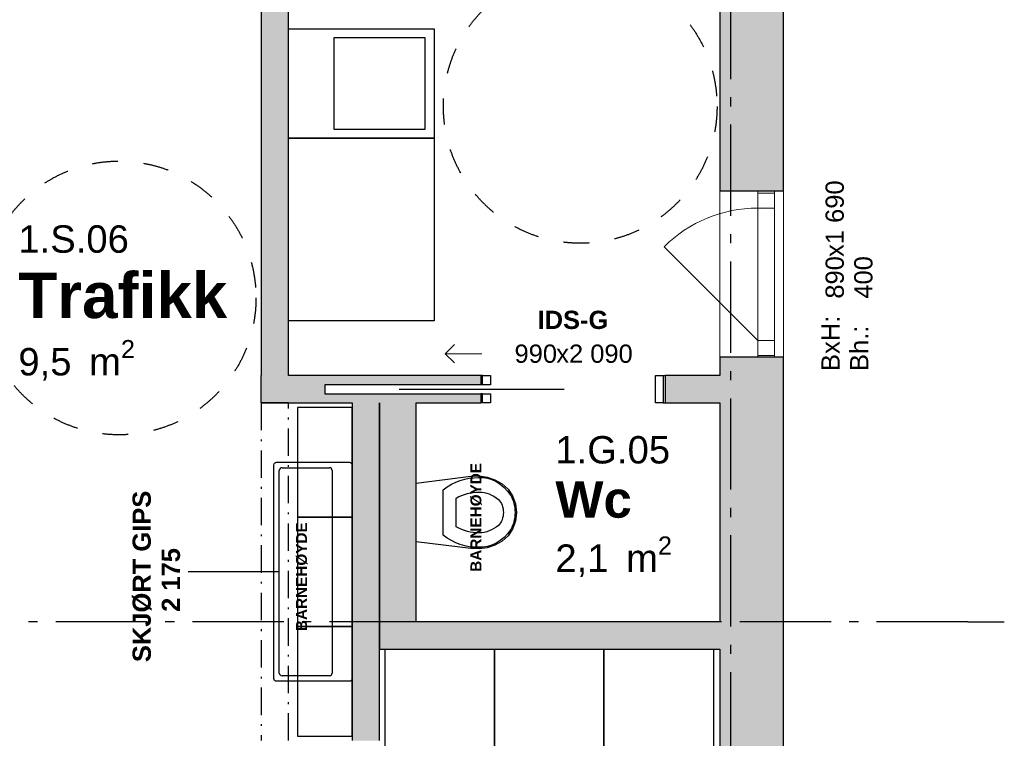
# Model space of a CAD drawing. Header units: millimetres. Extents: x 269 to 62306, y -15633 to 20300.
# Tile 77 of 90: x 49202 to 54600, y -7762 to -3825. Entities that reach past the tile are written whole.
import ezdxf
from ezdxf.enums import TextEntityAlignment as Align

# ---------------------------------------------------------------- set-up
doc = ezdxf.new("R2010")
doc.units = ezdxf.units.MM
doc.header["$LTSCALE"] = 0.5
doc.header["$MEASUREMENT"] = 0
for name, pattern in [('Akselinje', [1500, 1000, -200, 100, -200]), ('Dampsperre', [564.444444, 282.222222, -282.222222]), ('Over snittplan', [520, 300, -100, 20, -100]), ('PLINE', [0])]:
    doc.linetypes.add(name, pattern=pattern)
for name, color, linetype in [('232- Ikke-bærende yttervegger (Skravur)(Nye konstruksjoner)', 7, 'Continuous'), ('232- Ikke-bærende yttervegger(Nye konstruksjoner)', 7, 'Continuous'), ('242- Ikke-bærende innervegger (Skravur)(Nye konstruksjoner)', 7, 'Continuous'), ('242- Ikke-bærende innervegger(Nye konstruksjoner)', 7, 'Continuous'), ('244- Vinduer_ dører_ foldevegger(Nye konstruksjoner)', 7, 'Continuous'), ('245- Skjørt tekst', 7, 'Continuous'), ('245- Skjørt(Nye konstruksjoner)', 7, 'Continuous'), ('273- Kjøkkeninnredning(Nye konstruksjoner)', 7, 'Continuous'), ('275- Skap og reoler(Nye konstruksjoner)', 7, 'Continuous'), ('315---A Utstyr for sanitærinstallasjoner(Nye konstruksjoner)', 7, 'Continuous'), ('68-- Inventar (løst)(Nye konstruksjoner)', 7, 'Continuous'), ('82-- Modullinjer(Nye konstruksjoner)', 7, 'Continuous'), ('852- Teknisk_symbolsk informasjon_ bygning(Nye konstruksjoner)', 7, 'Continuous'), ('862- M___Nettoareal(Nye konstruksjoner)', 7, 'Continuous'), ('862- M___Nettoareal(Tekst)(Nye konstruksjoner)', 7, 'Continuous'), ('Rullestolsirkler(Nye konstruksjoner)', 7, 'Continuous'), ('Sanitærlabel', 7, 'Continuous')]:
    doc.layers.add(name, color=color, linetype=linetype)
doc.layers.add('234- Vinduer_ dører_ porter(Nye konstruksjoner)', color=7, linetype='Continuous', lineweight=0)
doc.styles.add('GENERATED_STYLE_1', font='Arial.ttf')
doc.styles.add('GENERATED_STYLE_2', font='Arial Bold.ttf')

# ---------------------------------------------------------------- blocks, each defined once
blk = doc.blocks.new('Trafikk_1.S.06_49', base_point=(49747.3, -5349.6))
at = {"layer": '862- M___Nettoareal(Tekst)(Nye konstruksjoner)', "insert": (49194.6, -5580.3), "char_height": 150, "attachment_point": 1, "style": 'GENERATED_STYLE_1'}
blk.add_mtext('\\A1;{\\pql;\\pt0,100;\\fArial|b0|i0|c0|p0;\\W1.000000;9,5\\fArial|b0|i0|c0|p0;\\W1.000000;\\A1{\\H.66x;\\S^  ;}\\fArial|b0|i0|c0|p0;\\W1.000000; m\\fArial|b0|i0|c0|p0;\\W1.000000;\\A1{\\H.66x;\\S2^  ;}}', dxfattribs=at)
at = {"layer": '862- M___Nettoareal(Tekst)(Nye konstruksjoner)'}
for tag, height, style, p in [('ROOM_NUMBER', 150, 'GENERATED_STYLE_1', (49194.6, -4951.8)), ('ROOM_NAME', 250, 'GENERATED_STYLE_2', (49194.6, -5210.3))]:
    blk.add_attdef(tag, text='', height=height, dxfattribs=dict(at, style=style)).set_placement(p, align=Align.TOP_LEFT)
blk = doc.blocks.new('Wc_1.G.05_53', base_point=(52447.5, -6465.1))
at = {"layer": '862- M___Nettoareal(Tekst)(Nye konstruksjoner)', "insert": (52138.7, -6656.6), "char_height": 150, "attachment_point": 1, "style": 'GENERATED_STYLE_1'}
blk.add_mtext('\\A1;{\\pql;\\pt0,100;\\fArial|b0|i0|c0|p0;\\W1.000000;2,1\\fArial|b0|i0|c0|p0;\\W1.000000;\\A1{\\H.66x;\\S^  ;}\\fArial|b0|i0|c0|p0;\\W1.000000; m\\fArial|b0|i0|c0|p0;\\W1.000000;\\A1{\\H.66x;\\S2^  ;}}', dxfattribs=at)
at = {"layer": '862- M___Nettoareal(Tekst)(Nye konstruksjoner)'}
for tag, height, style, p in [('ROOM_NUMBER', 150, 'GENERATED_STYLE_1', (52138.7, -6106.6)), ('ROOM_NAME', 200, 'GENERATED_STYLE_2', (52138.7, -6353.7))]:
    blk.add_attdef(tag, text='', height=height, dxfattribs=dict(at, style=style)).set_placement(p, align=Align.TOP_LEFT)
blk = doc.blocks.new('Vindu_8')
at = {"layer": '234- Vinduer_ dører_ porter(Nye konstruksjoner)', "linetype": 'PLINE'}
for p, q in [((-363, 0), (150.4, 513.4)), ((-455, 208), (455, 208)), ((-455, 0), (-445, 0)), ((-445, 0), (-363, 0)), ((-445, -92), (-445, 0)), ((-363, 0), (-363, -92)), ((-363, 0), (363, 0)), ((363, -92), (363, 0)), ((363, 0), (445, 0)), ((445, 0), (455, 0)), ((445, -92), (445, 0)), ((-445, -92), (-455, -92)), ((-363, -92), (-445, -92)), ((363, -92), (-363, -92)), ((445, -92), (363, -92)), ((455, -92), (445, -92)), ((-455, -142), (455, -142))]:
    blk.add_line(p, q, dxfattribs=at)
blk.add_arc((-363, 0), 726, 0, 45, dxfattribs=at)
at = {"layer": '244- Vinduer_ dører_ foldevegger(Nye konstruksjoner)', "linetype": 'PLINE'}
for p, q in [((-455, 0), (-455, 208)), ((455, 0), (455, 208)), ((-455, -92), (-455, 0)), ((-455, -92), (-455, 0)), ((455, -92), (455, 0)), ((455, -92), (455, 0)), ((-455, -142), (-455, -92)), ((455, -142), (455, -92))]:
    blk.add_line(p, q, dxfattribs=at)
blk = doc.blocks.new('Vindustempel_8')
at = {"layer": '852- Teknisk_symbolsk informasjon_ bygning(Nye konstruksjoner)', "char_height": 100, "attachment_point": 1, "rotation": 180, "style": 'GENERATED_STYLE_1'}
for s, insert in [('\\A1;{\\pql;\\pt0,100;\\fArial|b0|i0|c0|p0;\\W1.000000;400\\fArial|b0|i0|c0|p0;\\W1.000000;\\A1{\\H.66x;\\S^  ;}\\fArial|b0|i0|c0|p0;\\W1.000000;\\fArial|b0|i0|c0|p0;\\W1.000000;\\A1{\\H.66x;\\S^  ;}}', (133.6, 387.1)), ('\\A1;{\\pql;\\pt0,100;\\fArial|b0|i0|c0|p0;\\W1.000000;x1\xa0690\\fArial|b0|i0|c0|p0;\\W1.000000;\\A1{\\H.66x;\\S^  ;}\\fArial|b0|i0|c0|p0;\\W1.000000;\\fArial|b0|i0|c0|p0;\\W1.000000;\\A1{\\H.66x;\\S^  ;}}', (-95.2, 230)), ('\\A1;{\\pql;\\pt0,100;\\fArial|b0|i0|c0|p0;\\W1.000000;890\\fArial|b0|i0|c0|p0;\\W1.000000;\\A1{\\H.66x;\\S^  ;}\\fArial|b0|i0|c0|p0;\\W1.000000;\\fArial|b0|i0|c0|p0;\\W1.000000;\\A1{\\H.66x;\\S^  ;}}', (133.6, 230))]:
    blk.add_mtext(s, dxfattribs=dict(at, insert=insert))
at = {"layer": '852- Teknisk_symbolsk informasjon_ bygning(Nye konstruksjoner)', "style": 'GENERATED_STYLE_1'}
for tag, p in [('strSillPrefix', (507, 341.4)), ('strUnitPrefix', (507, 184.3))]:
    blk.add_attdef(tag, text='', height=100, rotation=180, dxfattribs=at).set_placement(p, align=Align.TOP_LEFT)
blk = doc.blocks.new('Skyvedør med pocketkarm_2')
at = {"layer": '234- Vinduer_ dører_ porter(Nye konstruksjoner)', "linetype": 'PLINE'}
for p, q in [((700, 120), (650, 170)), ((500, 120), (700, 120)), ((700, 120), (650, 70))]:
    blk.add_line(p, q, dxfattribs=at)
at = {"layer": '244- Vinduer_ dører_ foldevegger(Nye konstruksjoner)', "linetype": 'PLINE'}
for p, q in [((-505, 0), (-505, -150)), ((-495, 0), (-505, 0)), ((-505, 0), (-505, -150)), ((-505, 0), (-505, -150)), ((-452, 0), (-495, 0)), ((-495, 0), (-495, -150)), ((-452, -150), (-452, 0)), ((495, 0), (452, 0)), ((452, 0), (452, -50)), ((495, 0), (505, 0)), ((495, -50), (495, 0)), ((505, 0), (505, -50)), ((505, 0), (505, -50)), ((505, 0), (505, -50)), ((452, -50), (495, -50)), ((495, -50), (505, -50)), ((952, -75), (48, -75)), ((495, -100), (452, -100)), ((452, -100), (452, -150)), ((495, -100), (505, -100)), ((495, -150), (495, -100)), ((505, -100), (505, -150)), ((505, -100), (505, -150)), ((505, -100), (505, -150)), ((-495, -150), (-505, -150)), ((-495, -150), (-452, -150)), ((452, -150), (495, -150)), ((495, -150), (505, -150))]:
    blk.add_line(p, q, dxfattribs=at)
blk = doc.blocks.new('Dørstempel_6')
at = {"layer": '852- Teknisk_symbolsk informasjon_ bygning(Nye konstruksjoner)', "char_height": 100, "attachment_point": 1, "style": 'GENERATED_STYLE_1'}
for s, insert in [('\\A1;{\\pql;\\pt0,100;\\fArial|b0|i0|c0|p0;\\W1.000000;990\\fArial|b0|i0|c0|p0;\\W1.000000;\\A1{\\H.66x;\\S^  ;}\\fArial|b0|i0|c0|p0;\\W1.000000;\\fArial|b0|i0|c0|p0;\\W1.000000;\\A1{\\H.66x;\\S^  ;}}', (-320.3, 170)), ('\\A1;{\\pql;\\pt0,100;\\fArial|b0|i0|c0|p0;\\W1.000000;x2\xa0090\\fArial|b0|i0|c0|p0;\\W1.000000;\\A1{\\H.66x;\\S^  ;}\\fArial|b0|i0|c0|p0;\\W1.000000;\\fArial|b0|i0|c0|p0;\\W1.000000;\\A1{\\H.66x;\\S^  ;}}', (-91.5, 170))]:
    blk.add_mtext(s, dxfattribs=dict(at, insert=insert))
at = {"layer": '852- Teknisk_symbolsk informasjon_ bygning(Nye konstruksjoner)', "style": 'GENERATED_STYLE_2'}
blk.add_attdef('AC_WIDO_ID', text='', height=100, dxfattribs=at).set_placement((0, 225.4), align=Align.BOTTOM_CENTER)
blk = doc.blocks.new('Standard grid marker_7')
at = {"layer": '82-- Modullinjer(Nye konstruksjoner)', "linetype": 'Akselinje'}
blk.add_line((200, 0), (13700, 0), dxfattribs=at)
at = {"layer": '82-- Modullinjer(Nye konstruksjoner)', "style": 'GENERATED_STYLE_2'}
blk.add_attdef('AC_MarkerText_1', text='', height=250, rotation=270, dxfattribs=at).set_placement((-117.9, -57.1), align=Align.TOP_CENTER)
blk = doc.blocks.new('WC')
at = {"layer": '315---A Utstyr for sanitærinstallasjoner(Nye konstruksjoner)', "linetype": 'PLINE'}
for p, q in [((0, -148.7), (-124.5, -148.7)), ((124.5, -148.7), (0, -148.7)), ((0, -219.6), (-78.6, -219.6)), ((78.6, -219.6), (0, -219.6))]:
    blk.add_line(p, q, dxfattribs=at)
at = {"layer": '315---A Utstyr for sanitærinstallasjoner(Nye konstruksjoner)', "linetype": 'PLINE', "flags": 128}
blk.add_lwpolyline([(-193.6, -389.7), (-179.4, -432.4), (-157.7, -472.8), (-128.5, -504.7), (-90.7, -529.2), (-46.9, -544.7), (0, -550), (46.9, -544.7), (90.7, -529.2), (128.5, -504.7), (157.7, -472.8), (179.4, -432.4), (193.6, -389.7), (199.9, -345.5), (198.1, -301.1), (161.1, 0), (-161.1, 0), (-198.1, -301.1), (-199.9, -345.5)], close=True, dxfattribs=at)
at = {"layer": '315---A Utstyr for sanitærinstallasjoner(Nye konstruksjoner)', "linetype": 'PLINE'}
for centre, major_axis, start_param, end_param in [((295, -333.4), (486, 0), 2.612188, 3.165208), ((-295, -333.4), (486, 0), 6.259567, 6.812588), ((302.2, -341.7), (414, 0), 2.738768, 3.154495), ((-302.2, -341.7), (414, 0), 6.27028, 6.686008), ((102.2, -354.3), (293.6, 0), 3.085861, 3.98645), ((154.2, -345.1), (265.9, 0), 3.144841, 3.702507), ((-154.2, -345.1), (265.9, 0), 5.722267, 6.279932), ((-102.2, -354.3), (293.6, 0), 5.438324, 6.338913), ((0.9, -411.5), (89.4, 0), 3.778693, 4.701998), ((-0.9, -411.5), (89.4, 0), 4.72278, 5.646085), ((0.9, -423.5), (158.3, 0), 4.079884, 4.706528), ((-0.9, -423.5), (158.3, 0), 4.71825, 5.344894)]:
    blk.add_ellipse(centre, major_axis=major_axis, ratio=0.752422, start_param=start_param, end_param=end_param, dxfattribs=at)
blk = doc.blocks.new('Servant_3')
at = {"layer": '315---A Utstyr for sanitærinstallasjoner(Nye konstruksjoner)', "linetype": 'PLINE'}
for p, q in [((-570, -385), (-570, -125)), ((-555, -110), (555, -110)), ((570, -125), (570, -385)), ((555, -400), (-555, -400))]:
    blk.add_line(p, q, dxfattribs=at)
at = {"layer": '315---A Utstyr for sanitærinstallasjoner(Nye konstruksjoner)', "linetype": 'PLINE', "flags": 128}
blk.add_lwpolyline([(-585, 0), (585, 0, -0.414214), (600, -15), (600, -415, -0.414214), (585, -430), (-585, -430, -0.414214), (-600, -415), (-600, -15, -0.414214)], format="xyb", close=True, dxfattribs=at)
at = {"layer": '315---A Utstyr for sanitærinstallasjoner(Nye konstruksjoner)', "linetype": 'PLINE'}
for centre, start, end in [((-555, -125), 90, 180), ((555, -125), 0, 90), ((-555, -385), 180, 270), ((555, -385), 270, 0)]:
    blk.add_arc(centre, 15, start, end, dxfattribs=at)
blk = doc.blocks.new('Standard grid marker_5')
at = {"layer": '82-- Modullinjer(Nye konstruksjoner)', "linetype": 'Akselinje'}
for q in [(0, 0), (53500, 0)]:
    blk.add_line((200, 0), q, dxfattribs=at)
at = {"layer": '82-- Modullinjer(Nye konstruksjoner)', "style": 'GENERATED_STYLE_2'}
blk.add_attdef('AC_MarkerText_1', text='', height=250, rotation=180, dxfattribs=at).set_placement((54000, -239.3), align=Align.TOP_CENTER)
blk = doc.blocks.new('Overskap_2')
at = {"layer": '273- Kjøkkeninnredning(Nye konstruksjoner)', "linetype": 'PLINE', "flags": 128}
blk.add_lwpolyline([(0, -300), (600, -300), (600, 0), (0, 0)], close=True, dxfattribs=at)
blk = doc.blocks.new('Garderobe 01')
at = {"layer": '275- Skap og reoler(Nye konstruksjoner)', "linetype": 'PLINE', "flags": 128}
blk.add_lwpolyline([(0, 0), (600, 0), (600, 600), (0, 600)], close=True, dxfattribs=at)
blk = doc.blocks.new('Label_10', base_point=(50525, -6850))
at = {"layer": '245- Skjørt tekst', "linetype": 'PLINE'}
for p, q in [((50426, -6850), (50125, -6850)), ((50624, -6850), (50426, -6850))]:
    blk.add_line(p, q, dxfattribs=at)
at = {"layer": '245- Skjørt tekst', "char_height": 100, "attachment_point": 2, "rotation": 90, "style": 'GENERATED_STYLE_2'}
for s, insert in [('\\A1;{\\pqc;\\pt0,1000;\\fArial|b1|i0|c0|p0;\\W1.000000;SKJØRT GIPS\\fArial|b1|i0|c0|p0;\\W1.000000;\\A1{\\H.66x;\\S^  ;}\\fArial|b1|i0|c0|p0;\\W1.000000;\\fArial|b1|i0|c0|p0;\\W1.000000;\\A1{\\H.66x;\\S^  ;}\\fArial|b1|i0|c0|p0;\\W1.000000; \\fArial|b1|i0|c0|p0;\\W1.000000;\\fArial|b1|i0|c0|p0;\\W1.000000;\\fArial|b1|i0|c0|p0;\\W1.000000;\\fArial|b1|i0|c0|p0;\\W1.000000;\\fArial|b1|i0|c0|p0;\\W1.000000;\\fArial|b1|i0|c0|p0;\\W1.000000;\\fArial|b1|i0|c0|p0;\\W1.000000;\\fArial|b1|i0|c0|p0;\\W1.000000;\\fArial|b1|i0|c0|p0;\\W1.000000;\\fArial|b1|i0|c0|p0;\\W1.000000;\\fArial|b1|i0|c0|p0;\\W1.000000;\\fArial|b1|i0|c0|p0;\\W1.000000;\\fArial|b1|i0|c0|p0;\\W1.000000;\\fArial|b1|i0|c0|p0;\\W1.000000;\\fArial|b1|i0|c0|p0;\\W1.000000;\\fArial|b1|i0|c0|p0;\\W1.000000;\\fArial|b1|i0|c0|p0;\\W1.000000;\\fArial|b1|i0|c0|p0;\\W1.000000;\\fArial|b1|i0|c0|p0;\\W1.000000;\\fArial|b1|i0|c0|p0;\\W1.000000;\\fArial|b1|i0|c0|p0;\\W1.000000;\\fArial|b1|i0|c0|p0;\\W1.000000;\\fArial|b1|i0|c0|p0;\\W1.000000;\\fArial|b1|i0|c0|p0;\\W1.000000;\\fArial|b1|i0|c0|p0;\\W1.000000;\\fArial|b1|i0|c0|p0;\\W1.000000;\\fArial|b1|i0|c0|p0;\\W1.000000;\\fArial|b1|i0|c0|p0;\\W1.000000;\\fArial|b1|i0|c0|p0;\\W1.000000;\\fArial|b1|i0|c0|p0;\\W1.000000;\\fArial|b1|i0|c0|p0;\\W1.000000;\\fArial|b1|i0|c0|p0;\\W1.000000;\\fArial|b1|i0|c0|p0;\\W1.000000;\\fArial|b1|i0|c0|p0;\\W1.000000;\\fArial|b1|i0|c0|p0;\\W1.000000;\\fArial|b1|i0|c0|p0;\\W1.000000;\\fArial|b1|i0|c0|p0;\\W1.000000;\\fArial|b1|i0|c0|p0;\\W1.000000;\\fArial|b1|i0|c0|p0;\\W1.000000;\\fArial|b1|i0|c0|p0;\\W1.000000;\\fArial|b1|i0|c0|p0;\\W1.000000;\\fArial|b1|i0|c0|p0;\\W1.000000;\\fArial|b1|i0|c0|p0;\\W1.000000;}', (49820.7, -6850)), ('\\A1;{\\pqc;\\pt0,1000;\\fArial|b1|i0|c0|p0;\\W1.000000;2\xa0175 \\fArial|b1|i0|c0|p0;\\W1.000000;\\A1{\\H.66x;\\S^  ;}\\fArial|b1|i0|c0|p0;\\W1.000000;\\fArial|b1|i0|c0|p0;\\W1.000000;\\A1{\\H.66x;\\S^  ;}\\fArial|b1|i0|c0|p0;\\W1.000000;\\fArial|b1|i0|c0|p0;\\W1.000000;\\fArial|b1|i0|c0|p0;\\W1.000000;\\fArial|b1|i0|c0|p0;\\W1.000000;\\fArial|b1|i0|c0|p0;\\W1.000000;\\fArial|b1|i0|c0|p0;\\W1.000000;\\fArial|b1|i0|c0|p0;\\W1.000000;\\fArial|b1|i0|c0|p0;\\W1.000000;\\fArial|b1|i0|c0|p0;\\W1.000000;\\fArial|b1|i0|c0|p0;\\W1.000000;\\fArial|b1|i0|c0|p0;\\W1.000000;\\fArial|b1|i0|c0|p0;\\W1.000000;\\fArial|b1|i0|c0|p0;\\W1.000000;\\fArial|b1|i0|c0|p0;\\W1.000000;\\fArial|b1|i0|c0|p0;\\W1.000000;\\fArial|b1|i0|c0|p0;\\W1.000000;\\fArial|b1|i0|c0|p0;\\W1.000000;\\fArial|b1|i0|c0|p0;\\W1.000000;\\fArial|b1|i0|c0|p0;\\W1.000000;\\fArial|b1|i0|c0|p0;\\W1.000000;\\fArial|b1|i0|c0|p0;\\W1.000000;\\fArial|b1|i0|c0|p0;\\W1.000000;\\fArial|b1|i0|c0|p0;\\W1.000000;\\fArial|b1|i0|c0|p0;\\W1.000000;\\fArial|b1|i0|c0|p0;\\W1.000000;\\fArial|b1|i0|c0|p0;\\W1.000000;\\fArial|b1|i0|c0|p0;\\W1.000000;\\fArial|b1|i0|c0|p0;\\W1.000000;\\fArial|b1|i0|c0|p0;\\W1.000000;\\fArial|b1|i0|c0|p0;\\W1.000000;\\fArial|b1|i0|c0|p0;\\W1.000000;\\fArial|b1|i0|c0|p0;\\W1.000000;\\fArial|b1|i0|c0|p0;\\W1.000000;\\fArial|b1|i0|c0|p0;\\W1.000000;\\fArial|b1|i0|c0|p0;\\W1.000000;\\fArial|b1|i0|c0|p0;\\W1.000000;\\fArial|b1|i0|c0|p0;\\W1.000000;\\fArial|b1|i0|c0|p0;\\W1.000000;\\fArial|b1|i0|c0|p0;\\W1.000000;\\fArial|b1|i0|c0|p0;\\W1.000000;\\fArial|b1|i0|c0|p0;\\W1.000000;\\fArial|b1|i0|c0|p0;\\W1.000000;\\fArial|b1|i0|c0|p0;\\W1.000000;\\fArial|b1|i0|c0|p0;\\W1.000000;}', (49980.7, -6850))]:
    blk.add_mtext(s, dxfattribs=dict(at, insert=insert))
blk = doc.blocks.new('Label_31', base_point=(51650, -6525))
at = {"layer": 'Sanitærlabel', "insert": (51673, -6525), "char_height": 60, "attachment_point": 2, "rotation": 90, "style": 'GENERATED_STYLE_2'}
blk.add_mtext('\\A1;{\\pqc;\\pt0,241000;\\fArial|b1|i0|c0|p0;\\W1.000000;BARNEHØYDE \\fArial|b1|i0|c0|p0;\\W1.000000;\\A1{\\H.66x;\\S^  ;}\\fArial|b1|i0|c0|p0;\\W1.000000;\\fArial|b1|i0|c0|p0;\\W1.000000;\\A1{\\H.66x;\\S^  ;}\\fArial|b1|i0|c0|p0;\\W1.000000;\\fArial|b1|i0|c0|p0;\\W1.000000;\\fArial|b1|i0|c0|p0;\\W1.000000;\\fArial|b1|i0|c0|p0;\\W1.000000;\\fArial|b1|i0|c0|p0;\\W1.000000;\\fArial|b1|i0|c0|p0;\\W1.000000;\\fArial|b1|i0|c0|p0;\\W1.000000;\\fArial|b1|i0|c0|p0;\\W1.000000;\\fArial|b1|i0|c0|p0;\\W1.000000;\\fArial|b1|i0|c0|p0;\\W1.000000;\\fArial|b1|i0|c0|p0;\\W1.000000;\\fArial|b1|i0|c0|p0;\\W1.000000;\\fArial|b1|i0|c0|p0;\\W1.000000;\\fArial|b1|i0|c0|p0;\\W1.000000;\\fArial|b1|i0|c0|p0;\\W1.000000;\\fArial|b1|i0|c0|p0;\\W1.000000;\\fArial|b1|i0|c0|p0;\\W1.000000;\\fArial|b1|i0|c0|p0;\\W1.000000;\\fArial|b1|i0|c0|p0;\\W1.000000;\\fArial|b1|i0|c0|p0;\\W1.000000;\\fArial|b1|i0|c0|p0;\\W1.000000;\\fArial|b1|i0|c0|p0;\\W1.000000;\\fArial|b1|i0|c0|p0;\\W1.000000;\\fArial|b1|i0|c0|p0;\\W1.000000;\\fArial|b1|i0|c0|p0;\\W1.000000;\\fArial|b1|i0|c0|p0;\\W1.000000;\\fArial|b1|i0|c0|p0;\\W1.000000;\\fArial|b1|i0|c0|p0;\\W1.000000;\\fArial|b1|i0|c0|p0;\\W1.000000;\\fArial|b1|i0|c0|p0;\\W1.000000;\\fArial|b1|i0|c0|p0;\\W1.000000;\\fArial|b1|i0|c0|p0;\\W1.000000;\\fArial|b1|i0|c0|p0;\\W1.000000;\\fArial|b1|i0|c0|p0;\\W1.000000;\\fArial|b1|i0|c0|p0;\\W1.000000;\\fArial|b1|i0|c0|p0;\\W1.000000;\\fArial|b1|i0|c0|p0;\\W1.000000;\\fArial|b1|i0|c0|p0;\\W1.000000;\\fArial|b1|i0|c0|p0;\\W1.000000;\\fArial|b1|i0|c0|p0;\\W1.000000;\\fArial|b1|i0|c0|p0;\\W1.000000;\\fArial|b1|i0|c0|p0;\\W1.000000;\\fArial|b1|i0|c0|p0;\\W1.000000;\\fArial|b1|i0|c0|p0;\\W1.000000;}', dxfattribs=at)
blk = doc.blocks.new('Label_32', base_point=(50810, -6850))
at = {"layer": 'Sanitærlabel', "insert": (50716.7, -6850), "char_height": 60, "attachment_point": 2, "rotation": 90, "style": 'GENERATED_STYLE_2'}
blk.add_mtext('\\A1;{\\pqc;\\pt0,241000;\\fArial|b1|i0|c0|p0;\\W1.000000;BARNEHØYDE \\fArial|b1|i0|c0|p0;\\W1.000000;\\A1{\\H.66x;\\S^  ;}\\fArial|b1|i0|c0|p0;\\W1.000000;\\fArial|b1|i0|c0|p0;\\W1.000000;\\A1{\\H.66x;\\S^  ;}\\fArial|b1|i0|c0|p0;\\W1.000000;\\fArial|b1|i0|c0|p0;\\W1.000000;\\fArial|b1|i0|c0|p0;\\W1.000000;\\fArial|b1|i0|c0|p0;\\W1.000000;\\fArial|b1|i0|c0|p0;\\W1.000000;\\fArial|b1|i0|c0|p0;\\W1.000000;\\fArial|b1|i0|c0|p0;\\W1.000000;\\fArial|b1|i0|c0|p0;\\W1.000000;\\fArial|b1|i0|c0|p0;\\W1.000000;\\fArial|b1|i0|c0|p0;\\W1.000000;\\fArial|b1|i0|c0|p0;\\W1.000000;\\fArial|b1|i0|c0|p0;\\W1.000000;\\fArial|b1|i0|c0|p0;\\W1.000000;\\fArial|b1|i0|c0|p0;\\W1.000000;\\fArial|b1|i0|c0|p0;\\W1.000000;\\fArial|b1|i0|c0|p0;\\W1.000000;\\fArial|b1|i0|c0|p0;\\W1.000000;\\fArial|b1|i0|c0|p0;\\W1.000000;\\fArial|b1|i0|c0|p0;\\W1.000000;\\fArial|b1|i0|c0|p0;\\W1.000000;\\fArial|b1|i0|c0|p0;\\W1.000000;\\fArial|b1|i0|c0|p0;\\W1.000000;\\fArial|b1|i0|c0|p0;\\W1.000000;\\fArial|b1|i0|c0|p0;\\W1.000000;\\fArial|b1|i0|c0|p0;\\W1.000000;\\fArial|b1|i0|c0|p0;\\W1.000000;\\fArial|b1|i0|c0|p0;\\W1.000000;\\fArial|b1|i0|c0|p0;\\W1.000000;\\fArial|b1|i0|c0|p0;\\W1.000000;\\fArial|b1|i0|c0|p0;\\W1.000000;\\fArial|b1|i0|c0|p0;\\W1.000000;\\fArial|b1|i0|c0|p0;\\W1.000000;\\fArial|b1|i0|c0|p0;\\W1.000000;\\fArial|b1|i0|c0|p0;\\W1.000000;\\fArial|b1|i0|c0|p0;\\W1.000000;\\fArial|b1|i0|c0|p0;\\W1.000000;\\fArial|b1|i0|c0|p0;\\W1.000000;\\fArial|b1|i0|c0|p0;\\W1.000000;\\fArial|b1|i0|c0|p0;\\W1.000000;\\fArial|b1|i0|c0|p0;\\W1.000000;\\fArial|b1|i0|c0|p0;\\W1.000000;\\fArial|b1|i0|c0|p0;\\W1.000000;\\fArial|b1|i0|c0|p0;\\W1.000000;\\fArial|b1|i0|c0|p0;\\W1.000000;}', dxfattribs=at)

msp = doc.modelspace()

# ---------------------------------------------------------------- hatches: boundary and pattern name
at = {"layer": '232- Ikke-bærende yttervegger (Skravur)(Nye konstruksjoner)', "linetype": 'Continuous'}
for points in [[(53390, -2425), (53040, -2425), (53040, -4765), (53390, -4765)], [(53040, -10765), (53390, -10765), (53390, -5675), (53040, -5675)]]:
    msp.add_hatch(color=256, dxfattribs=at).paths.add_polyline_path(points)
at = {"layer": '242- Ikke-bærende innervegger (Skravur)(Nye konstruksjoner)', "linetype": 'Continuous'}
for points in [[(50675, -5775), (50675, -2375), (50525, -2375), (50525, -5775)], [(50525, -5775), (50525, -5925), (50675, -5775)], [(50525, -5925), (50675, -5925), (50675, -5775)], [(50675, -5775), (50675, -5925), (51730, -5925), (51730, -5875), (50874, -5875), (50874, -5825), (51730, -5825), (51730, -5775)], [(53040, -5775), (52740, -5775), (52740, -5925), (53040, -5925)], [(51175, -7775), (51175, -5925), (51025, -5925), (51025, -7775)], [(51375, -7125), (51375, -5925), (51175, -5925), (51175, -7125)], [(51175, -7275), (51375, -7275), (51375, -7125)], [(51175, -7125), (51175, -7275), (51375, -7125)], [(51375, -7275), (53040, -7275), (53040, -7125), (51375, -7125)]]:
    msp.add_hatch(color=256, dxfattribs=at).paths.add_polyline_path(points)

# ---------------------------------------------------------------- linework, layer by layer
at = {"layer": '232- Ikke-bærende yttervegger(Nye konstruksjoner)', "linetype": 'PLINE'}
for p, q in [((53248, -4765), (53040, -4765)), ((53340, -4765), (53248, -4765)), ((53390, -4765), (53340, -4765)), ((53248, -5675), (53040, -5675)), ((53340, -5675), (53248, -5675)), ((53390, -5675), (53340, -5675))]:
    msp.add_line(p, q, dxfattribs=at)
at = {"layer": '232- Ikke-bærende yttervegger(Nye konstruksjoner)', "linetype": 'PLINE', "flags": 128}
for points in [[(53040, -2425), (53040, -4765)], [(53390, -4765), (53390, -2425)], [(53040, -5675), (53040, -5775)], [(53390, -10765), (53390, -5675)], [(53040, -5925), (53040, -7125)], [(53040, -7275), (53040, -10765)]]:
    msp.add_lwpolyline(points, dxfattribs=at)
at = {"layer": '242- Ikke-bærende innervegger(Nye konstruksjoner)', "linetype": 'PLINE'}
for p, q in [((51730, -5775), (51730, -5825)), ((52740, -5775), (52740, -5925)), ((51730, -5875), (51730, -5925))]:
    msp.add_line(p, q, dxfattribs=at)
at = {"layer": '242- Ikke-bærende innervegger(Nye konstruksjoner)', "linetype": 'PLINE', "flags": 128}
for points in [[(50525, -2375), (50525, -5775)], [(50675, -5775), (50675, -2375)], [(50525, -5925), (50525, -5775)], [(51730, -5775), (50675, -5775)], [(53040, -5775), (52740, -5775)], [(50525, -5925), (51025, -5925)], [(51025, -5925), (51025, -7775)], [(51175, -5925), (51175, -7275)], [(51175, -7775), (51175, -5925)], [(51375, -5925), (51730, -5925)], [(51375, -7125), (51375, -5925)], [(52740, -5925), (53040, -5925)], [(53040, -7125), (51375, -7125)], [(51175, -7275), (51375, -7275)], [(51375, -7275), (53040, -7275)]]:
    msp.add_lwpolyline(points, dxfattribs=at)
at = {"layer": '244- Vinduer_ dører_ foldevegger(Nye konstruksjoner)', "linetype": 'PLINE'}
for p, q in [((50874, -5825), (50874, -5875)), ((51740, -5825), (50874, -5825)), ((50874, -5875), (51740, -5875))]:
    msp.add_line(p, q, dxfattribs=at)
at = {"layer": '245- Skjørt(Nye konstruksjoner)', "linetype": 'Over snittplan', "flags": 128}
for points in [[(50675, -5925), (50525, -5925)], [(50525, -5925), (50525, -7775)], [(50675, -7775), (50675, -5925)]]:
    msp.add_lwpolyline(points, dxfattribs=at)
at = {"layer": '68-- Inventar (løst)(Nye konstruksjoner)', "linetype": 'PLINE', "flags": 128}
for points in [[(51475, -3875), (51475, -4475), (50675, -4475), (50675, -3875)], [(51425, -4425), (51425, -3925), (50925, -3925), (50925, -4425)], [(51475, -4475), (51475, -5475), (50675, -5475), (50675, -4475)]]:
    msp.add_lwpolyline(points, close=True, dxfattribs=at)
at = {"layer": 'Rullestolsirkler(Nye konstruksjoner)', "linetype": 'Dampsperre'}
for centre in [(52275, -4300), (49747.3, -5349.6)]:
    msp.add_circle(centre, 750, dxfattribs=at)

# ---------------------------------------------------------------- block references
at = {"layer": '244- Vinduer_ dører_ foldevegger(Nye konstruksjoner)', "linetype": 'PLINE', "zscale": 1000, "rotation": 90}
msp.add_blockref('Vindu_8', (53248, -5220), dxfattribs=at)
at = {"layer": '244- Vinduer_ dører_ foldevegger(Nye konstruksjoner)', "linetype": 'PLINE', "xscale": -1, "zscale": 1000}
msp.add_blockref('Skyvedør med pocketkarm_2', (52235, -5775), dxfattribs=at)
at = {"layer": '245- Skjørt tekst', "linetype": 'PLINE'}
msp.add_blockref('Label_10', (50525, -6850), dxfattribs=at)
at = {"layer": '273- Kjøkkeninnredning(Nye konstruksjoner)', "linetype": 'PLINE', "zscale": 1000, "rotation": 270}
for p in [(51025, -5950), (51025, -6550), (51025, -7150)]:
    msp.add_blockref('Overskap_2', p, dxfattribs=at)
at = {"layer": '275- Skap og reoler(Nye konstruksjoner)', "linetype": 'PLINE', "xscale": -1, "zscale": 1000}
for p in [(51805, -7875), (52405, -7875), (53005, -7875)]:
    msp.add_blockref('Garderobe 01', p, dxfattribs=at)
at = {"layer": '315---A Utstyr for sanitærinstallasjoner(Nye konstruksjoner)', "linetype": 'PLINE', "zscale": 1000, "rotation": 270}
msp.add_blockref('Servant_3', (51025, -6850), dxfattribs=at)
at = {"layer": '315---A Utstyr for sanitærinstallasjoner(Nye konstruksjoner)', "linetype": 'PLINE', "xscale": -0.9999999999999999, "zscale": 1000, "rotation": 89.99996636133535}
msp.add_blockref('WC', (51375, -6525), dxfattribs=at)
at = {"layer": '82-- Modullinjer(Nye konstruksjoner)', "linetype": 'PLINE', "zscale": 1000}
for name, p, rotation in [('Standard grid marker_7', (53100, -14100), 90), ('Standard grid marker_5', (54600, -7125), 180)]:
    msp.add_blockref(name, p, dxfattribs=dict(at, rotation=rotation))
at = {"layer": '852- Teknisk_symbolsk informasjon_ bygning(Nye konstruksjoner)'}
ref = msp.add_blockref('Vindustempel_8', (53390, -5220), dxfattribs=dict(at, rotation=270))
ref.add_attrib('strUnitPrefix', 'BxH:', dxfattribs={"color": 7, "height": 100, "rotation": 90, "style": 'GENERATED_STYLE_1'}).set_placement((53597.1, -5749.8), align=Align.TOP_LEFT)
ref.add_attrib('strSillPrefix', 'Bh.:', dxfattribs={"color": 7, "height": 100, "rotation": 90, "style": 'GENERATED_STYLE_1'}).set_placement((53754.3, -5749.8), align=Align.TOP_LEFT)
ref = msp.add_blockref('Dørstempel_6', (52235, -5775), dxfattribs=at)
ref.add_attrib('AC_WIDO_ID', 'IDS-G', dxfattribs={"color": 7, "height": 100, "style": 'GENERATED_STYLE_2'}).set_placement((52235, -5549.6), align=Align.BOTTOM_CENTER)
at = {"layer": '862- M___Nettoareal(Nye konstruksjoner)', "linetype": 'Continuous'}
ref = msp.add_blockref('Trafikk_1.S.06_49', (49747.3, -5349.6), dxfattribs=at)
ref.add_attrib('ROOM_NAME', 'Trafikk', dxfattribs={"layer": '862- M___Nettoareal(Tekst)(Nye konstruksjoner)', "color": 7, "height": 250, "style": 'GENERATED_STYLE_2'}).set_placement((49194.6, -5210.3), align=Align.TOP_LEFT)
ref.add_attrib('ROOM_NUMBER', '1.S.06', dxfattribs={"layer": '862- M___Nettoareal(Tekst)(Nye konstruksjoner)', "color": 7, "height": 150, "style": 'GENERATED_STYLE_1'}).set_placement((49194.6, -4951.8), align=Align.TOP_LEFT)
ref = msp.add_blockref('Wc_1.G.05_53', (52447.5, -6465.1), dxfattribs=at)
ref.add_attrib('ROOM_NAME', 'Wc', dxfattribs={"layer": '862- M___Nettoareal(Tekst)(Nye konstruksjoner)', "color": 7, "height": 200, "style": 'GENERATED_STYLE_2'}).set_placement((52138.7, -6353.7), align=Align.TOP_LEFT)
ref.add_attrib('ROOM_NUMBER', '1.G.05', dxfattribs={"layer": '862- M___Nettoareal(Tekst)(Nye konstruksjoner)', "color": 7, "height": 150, "style": 'GENERATED_STYLE_1'}).set_placement((52138.7, -6106.6), align=Align.TOP_LEFT)
at = {"layer": 'Sanitærlabel', "linetype": 'PLINE'}
for name, p in [('Label_31', (51650, -6525)), ('Label_32', (50810, -6850))]:
    msp.add_blockref(name, p, dxfattribs=at)

doc.saveas('drawing.dxf')
